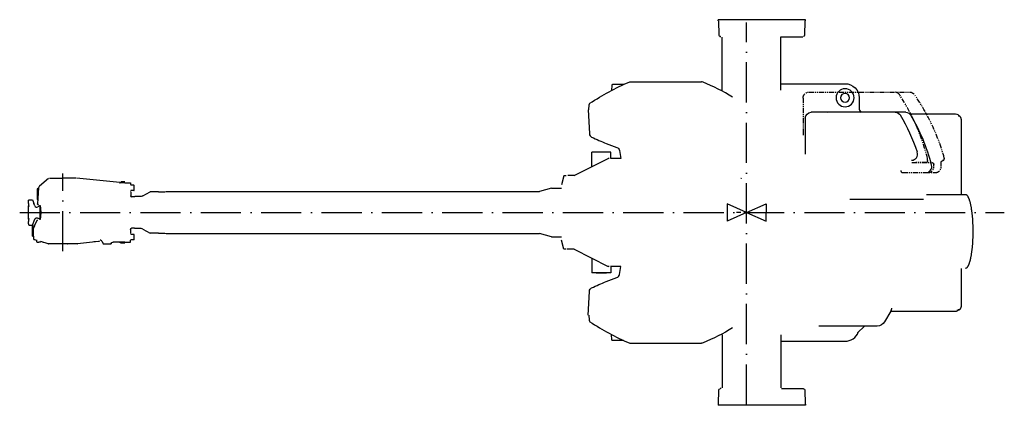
# Model space of a CAD drawing. Extents: x 92 to 2541, y 521 to 1479.
import ezdxf

# ---------------------------------------------------------------- set-up
doc = ezdxf.new("R2010")
doc.units = 0
doc.header["$LTSCALE"] = 10
for name, pattern in [('DASHED', [0.75, 0.5, -0.25]), ('GEN7', [15, 10, -2.5, 0, -2.5]), ('PHANTOM', [2.5, 1.25, -0.25, 0.25, -0.25, 0.25, -0.25])]:
    doc.linetypes.add(name, pattern=pattern)
doc.layers.get('0').update_dxf_attribs({"linetype": 'CONTINUOUS'})
doc.layers.add('4', color=3, linetype='CONTINUOUS')
doc.layers.add('7', color=4, linetype='GEN7')

msp = doc.modelspace()

# ---------------------------------------------------------------- linework, layer by layer
at = {"linetype": 'CONTINUOUS'}
for p, q in [((2046.8, 1479), (1829.1, 1479)), ((1829.1, 1476), (1829.1, 1479)), ((2046.8, 1479), (1829.1, 1479)), ((1829.1, 1476), (1829.1, 1479)), ((1830.1, 1476, -0.3), (1831, 1440.9, -0.3)), ((1830.1, 1476, -0.3), (1831, 1440.9, -0.3)), ((2044.8, 1440.9, -0.3), (2045.8, 1476, -0.3)), ((2044.8, 1440.9, -0.3), (2045.8, 1476, -0.3)), ((2046.8, 1476), (2046.8, 1479)), ((2046.8, 1476), (2046.8, 1479)), ((1835.1, 1436), (1835.1, 1438)), ((1835.1, 1436), (1835.1, 1438)), ((1839.1, 1304), (1839.1, 1436)), ((1985.1, 1304), (1985.1, 1436)), ((1985.1, 1304), (1985.1, 1436)), ((1612, 1325), (1788, 1325)), ((1612, 1325), (1788, 1325)), ((1564.6, 1316.1), (1563.9, 1303.1)), ((1564.6, 1316.1), (1563.9, 1303.1)), ((1594.1, 1318), (1566.6, 1318)), ((1594.1, 1318), (1566.6, 1318)), ((1985.1, 1320), (2145, 1320)), ((1985.1, 1320), (2145, 1320)), ((1992, 1320), (2145, 1320)), ((1992, 1320), (2145, 1320)), ((2180, 1285), (2180, 1260)), ((2180, 1285), (2180, 1260)), ((2180, 1285), (2180, 1260)), ((2180, 1285), (2180, 1260)), ((1506, 1255), (1509.1, 1195.9)), ((1506, 1255), (1509.1, 1195.9)), ((1508, 1255), (1508.4, 1267.4)), ((1508, 1255), (1508.4, 1267.4)), ((2295.8, 1249), (2061.1, 1249)), ((2295.8, 1249), (2061.1, 1249)), ((2046.1, 1234), (2046.1, 1145)), ((2046.1, 1234), (2046.1, 1145)), ((2306.3, 1245), (2420, 1245)), ((1584, 1154.2), (1587.4, 1134.5)), ((1471.7, 1091.7), (1556, 1134)), ((1562.5, 1150), (1515.1, 1150)), ((1515.1, 1113.8), (1515.1, 1150)), ((1562.5, 1134.6), (1562.5, 1150)), ((164, 1084.1), (141.4, 1065.3)), ((166.9, 1085), (199.6, 1085)), ((232.3, 1085), (199.6, 1085)), ((341.4, 1074.3), (233.4, 1084.9)), ((1446, 1091), (1440, 1068.6)), ((1451, 1091), (1446, 1091)), ((1451, 1091), (1446, 1091)), ((135.6, 1058.5), (135.6, 1033.1)), ((136.4, 1058.5), (135.6, 1058.5)), ((139.4, 1061.6), (136.6, 1021.7)), ((344.4, 1074), (340.6, 1073.7)), ((344.6, 1076), (343.7, 1075.1)), ((353.6, 1076), (344.6, 1076)), ((353.6, 1074), (344.8, 1074)), ((353.6, 1074), (367.6, 1074)), ((369.2, 1069), (367.6, 1069)), ((369.2, 1053), (367.6, 1053)), ((376.2, 1067.5), (369.2, 1067.5)), ((376.2, 1054.5), (369.2, 1054.5)), ((377.2, 1055.5), (377.2, 1066.5)), ((1415, 1060.5), (1385.1, 1052.5)), ((1415, 1060.5), (1440, 1060.5)), ((114.6, 1030.5), (115.6, 1031.5)), ((114.6, 1027.5), (114.6, 1030.5)), ((115.6, 1031.5), (124.6, 1031.5)), ((124.6, 1031.5), (126.1, 1027.5)), ((376.4, 1039), (370.6, 1039)), ((394.5, 1040), (378.6, 1040)), ((398.5, 1041.1), (416.5, 1051.5)), ((429.6, 1051.5), (416.5, 1051.5)), ((437.6, 1051.5), (429.6, 1051.5)), ((437.6, 1051.5), (453.6, 1051.5)), ((453.6, 1051.5), (456.6, 1052.3)), ((456.6, 1052.3), (508.6, 1052.3)), ((508.6, 1052.5), (1385.1, 1052.5)), ((2157, 1033), (2339.9, 1033)), ((2347.8, 1045), (2444.1, 1045)), ((114.6, 1022.5), (114.6, 1027.5)), ((114.6, 1022.5), (114.6, 1016.7)), ((114.6, 983.2), (114.6, 1016.7)), ((126.1, 1027.5), (127.9, 1022.5)), ((130.1, 1016.5), (127.9, 1022.5)), ((142.6, 1016.9), (137.3, 1013.9)), ((142.6, 1018.5), (142.6, 1017)), ((143.6, 985.1), (143.6, 1014.9)), ((114.6, 983.2), (114.6, 978)), ((124.6, 968.5), (130.1, 983.5)), ((135.1, 979.8), (129.3, 967.5)), ((142.6, 983.1), (137.3, 986.1)), ((142.6, 983), (142.6, 981.5)), ((1886, 1000.3), (1875, 1000.1)), ((114.6, 972), (114.6, 978)), ((114.6, 972), (114.6, 969.5)), ((114.6, 969.5), (115.6, 968.5)), ((115.6, 968.5), (124.6, 968.5)), ((123.6, 966.5), (123.6, 941.3)), ((123.6, 966.5), (127, 966.5)), ((129, 966.8), (125.6, 959.5)), ((125.6, 959.5), (125.6, 941)), ((129.3, 967.5), (126.1, 960.5)), ((376.4, 961), (370.6, 961)), ((394.5, 960), (378.6, 960)), ((398.5, 958.9), (416.5, 948.5)), ((126.6, 941), (126.8, 934.4)), ((134.5, 930.7), (128.3, 932.6)), ((134.6, 932.5), (134.6, 927.5)), ((293.3, 930.9), (292.6, 931)), ((369.2, 947), (367.6, 947)), ((369.2, 931), (367.6, 931)), ((376.2, 945.5), (369.2, 945.5)), ((376.2, 932.5), (369.2, 932.5)), ((377.2, 933.5), (377.2, 944.5)), ((429.6, 948.5), (416.5, 948.5)), ((437.6, 948.5), (429.6, 948.5)), ((437.6, 948.5), (453.6, 948.5)), ((453.6, 948.5), (456.6, 947.7)), ((456.6, 947.7), (508.6, 947.7)), ((508.6, 947.5), (1385.1, 947.5)), ((1415, 939.5), (1385.1, 947.5)), ((1415, 939.5), (1440, 939.5)), ((1446, 909), (1440, 931.4)), ((135.6, 926.5), (139.6, 926.5)), ((143.6, 926.5), (139.6, 926.5)), ((162.9, 922.2), (144.6, 927.7)), ((199.6, 922), (164.3, 922)), ((235.3, 922), (199.6, 922)), ((210.2, 922), (211.1, 922)), ((288.4, 927.7), (235.9, 922)), ((288.9, 927.8), (276.4, 926.9)), ((297.5, 927.7), (299.6, 922)), ((299.6, 922), (319.6, 922)), ((320.8, 925.3), (319.6, 922)), ((353.6, 926), (323.8, 926)), ((344.6, 924), (344.1, 924.5)), ((353.6, 924), (344.6, 924)), ((353.6, 926), (367.6, 926)), ((1451, 909), (1446, 909)), ((1451, 909), (1446, 909)), ((1471.5, 908.5), (1556, 866)), ((1515.1, 886.3), (1515.1, 850)), ((1562.5, 865.5), (1562.5, 850)), ((1584, 845.8), (1587.4, 865.5)), ((1562.5, 850), (1515.1, 850)), ((1562.5, 850), (1515.1, 850)), ((1525.8, 850), (1551.8, 850)), ((1506, 745), (1509.1, 804.1)), ((1506, 745), (1509.1, 804.1)), ((1508, 745), (1508.4, 732.6)), ((1508, 745), (1508.4, 732.6)), ((2258.4, 754.6), (2243.3, 728.5)), ((2258.6, 755), (2420, 755)), ((2423.9, 757.6), (2425.9, 757.8)), ((2424.7, 757.6), (2426.3, 757.7)), ((2225.1, 718), (2079.9, 718)), ((2175.9, 700.9), (2193, 718)), ((1564.6, 683.9), (1563.9, 696.9)), ((1564.6, 683.9), (1563.9, 696.9)), ((1839.1, 696), (1839.1, 564)), ((1839.1, 696), (1839.1, 564)), ((1985.1, 696), (1985.1, 564)), ((1985.1, 696), (1985.1, 564)), ((1594.1, 682), (1566.6, 682)), ((1594.1, 682), (1566.6, 682)), ((1612, 675), (1788, 675)), ((1985.1, 680), (2145, 680)), ((1985.1, 680), (2145, 680)), ((1992, 680), (2145, 680)), ((1992, 680), (2145, 680)), ((1835.1, 564), (1835.1, 562)), ((1835.1, 564), (1835.1, 562)), ((1830.1, 524, -0.3), (1831, 559.1, -0.3)), ((1830.1, 524, -0.3), (1831, 559.1, -0.3)), ((2044.8, 559.1, -0.3), (2045.8, 524, -0.3)), ((2044.8, 559.1, -0.3), (2045.8, 524, -0.3)), ((1829.1, 524), (1829.1, 521)), ((1829.1, 524), (1829.1, 521)), ((2046.8, 521), (1829.1, 521)), ((2046.8, 521), (1829.1, 521)), ((2046.8, 524), (2046.8, 521)), ((2046.8, 524), (2046.8, 521))]:
    msp.add_line(p, q, dxfattribs=at)
for p, q in [((1984.7, 1436.4), (2039.9, 1436.4)), ((1587.4, 1134.5), (1562, 1134.5)), ((1471.7, 1091.7), (1455.2, 1091.7)), ((368.2, 1074.1), (368.2, 1069.3)), ((368.4, 1051.7), (368.4, 1041.4)), ((367.8, 958.1), (367.8, 948.4)), ((367.7, 926.1), (367.7, 930.9)), ((1471.5, 908.5), (1454.1, 908.5)), ((1587.4, 865.5), (1562, 865.5)), ((2041.6, 561.7), (1986.9, 561.7))]:
    msp.add_line(p, q)
at = {"linetype": 'PHANTOM'}
for p, q in [((2055.4, 1299), (2305.4, 1299)), ((2040.4, 1284), (2040.4, 1200)), ((2040.4, 1199), (2040.4, 1192.2)), ((2040.4, 1199), (2040.4, 1192.2)), ((2350.3, 1129), (2350.3, 1134)), ((2350.3, 1129), (2350.3, 1134)), ((2388.9, 1129), (2386.9, 1129)), ((2388.9, 1129), (2386.9, 1129)), ((2311, 1124), (2360.7, 1124)), ((2311, 1124), (2360.7, 1124)), ((2348.4, 1124), (2321.1, 1124)), ((2348.4, 1124), (2321.1, 1124)), ((2365.7, 1114), (2365.7, 1119)), ((2365.7, 1114), (2365.7, 1119)), ((2383.9, 1114), (2383.9, 1124)), ((2383.9, 1114), (2383.9, 1124)), ((2288.7, 1099), (2368.9, 1099)), ((2288.7, 1099), (2368.9, 1099))]:
    msp.add_line(p, q, dxfattribs=at)
at = {"linetype": 'DASHED'}
for p, q in [((114.6, 1016.7), (115.6, 1015.7)), ((115.6, 984.2), (114.6, 983.2))]:
    msp.add_line(p, q, dxfattribs=at)
at = {"linetype": 'CONTINUOUS'}
for points in [[(2425.9, 1241.3, 0), (2426.1, 1241.3, 0), (2426.4, 1241.2, 0), (2426.6, 1241.2, 0), (2426.8, 1241, 0), (2427, 1240.9, 0), (2427.2, 1240.7, 0), (2427.4, 1240.5, 0), (2427.5, 1240.2, 0), (2427.7, 1240, 0), (2427.8, 1239.7, 0)], [(2434.1, 1231.6, 0), (2434.1, 1232, 0), (2434.1, 1232.4, 0), (2434, 1232.7, 0), (2433.9, 1233, 0), (2433.9, 1233.3, 0), (2433.8, 1233.7, 0), (2433.7, 1234, 0), (2433.6, 1234.3, 0), (2433.5, 1234.6, 0), (2433.3, 1235, 0), (2433.2, 1235.3, 0), (2433.1, 1235.6, 0), (2432.9, 1235.8, 0), (2432.8, 1236.1, 0), (2432.6, 1236.4, 0), (2432.4, 1236.7, 0), (2432.3, 1236.9, 0), (2432.2, 1237.1, 0), (2432, 1237.2, 0), (2431.9, 1237.4, 0), (2431.7, 1237.6, 0), (2431.5, 1237.8, 0), (2431.3, 1238, 0), (2431.1, 1238.2, 0), (2430.9, 1238.4, 0), (2430.7, 1238.6, 0), (2430.5, 1238.7, 0), (2430.4, 1238.8, 0), (2430.2, 1238.9, 0), (2430, 1239, 0), (2429.7, 1239.2, 0), (2429.5, 1239.3, 0), (2429.3, 1239.4, 0), (2429.1, 1239.4, 0), (2428.9, 1239.5, 0), (2428.6, 1239.6, 0), (2428.4, 1239.6, 0), (2428.1, 1239.7, 0), (2428, 1239.7, 0), (2427.8, 1239.7, 0)], [(2434.5, 1045, 0), (2434.5, 1229.8, 0), (2434.5, 1229.8, 0), (2434.5, 1229.9, 0), (2434.5, 1229.9, 0), (2434.5, 1229.9, 0), (2434.5, 1229.9, 0), (2434.5, 1229.9, 0), (2434.5, 1229.9, 0), (2434.5, 1229.9, 0), (2434.5, 1229.9, 0), (2434.5, 1229.9, 0), (2434.5, 1229.9, 0), (2434.5, 1230, 0), (2434.5, 1230, 0), (2434.5, 1230, 0), (2434.5, 1230, 0), (2434.5, 1230, 0), (2434.5, 1230, 0), (2434.4, 1230, 0), (2434.4, 1230, 0), (2434.4, 1230, 0), (2434.4, 1230, 0), (2434.4, 1230, 0), (2434.4, 1230, 0), (2434.4, 1230.1, 0), (2434.4, 1230.1, 0), (2434.4, 1230.1, 0), (2434.4, 1230.1, 0), (2434.4, 1230.1, 0), (2434.4, 1230.1, 0), (2434.4, 1230.1, 0), (2434.4, 1230.1, 0), (2434.4, 1230.1, 0), (2434.4, 1230.1, 0), (2434.4, 1230.1, 0), (2434.4, 1230.1, 0), (2434.4, 1230.3, 0), (2434.4, 1230.4, 0), (2434.4, 1230.5, 0), (2434.4, 1230.5, 0), (2434.4, 1230.5, 0), (2434.4, 1230.5, 0), (2434.4, 1230.6, 0), (2434.4, 1230.6, 0), (2434.4, 1230.6, 0), (2434.4, 1230.6, 0), (2434.4, 1230.7, 0), (2434.4, 1230.7, 0), (2434.4, 1230.7, 0), (2434.4, 1230.8, 0), (2434.4, 1230.9, 0), (2434.4, 1231, 0), (2434.4, 1231.1, 0), (2434.4, 1231.2, 0), (2434.4, 1231.2, 0), (2434.4, 1231.3, 0), (2434.4, 1231.4, 0), (2434.4, 1231.5, 0), (2434.4, 1231.5, 0)], [(2444.1, 1045, 0), (2444.4, 1045, 0), (2444.8, 1044.9, 0), (2445.2, 1044.8, 0), (2445.5, 1044.7, 0), (2445.9, 1044.6, 0), (2446.3, 1044.4, 0), (2446.6, 1044.1, 0), (2447, 1043.9, 0), (2447.4, 1043.5, 0), (2447.7, 1043.2, 0), (2448.1, 1042.8, 0), (2448.5, 1042.4, 0), (2448.9, 1041.9, 0), (2449.3, 1041.4, 0), (2449.6, 1040.8, 0), (2450, 1040.2, 0), (2450.4, 1039.6, 0), (2450.7, 1038.9, 0), (2451.1, 1038.2, 0), (2451.5, 1037.4, 0), (2451.9, 1036.6, 0), (2452.2, 1035.7, 0), (2452.6, 1034.8, 0), (2452.9, 1033.9, 0), (2453.3, 1032.9, 0), (2453.7, 1031.9, 0), (2454, 1030.8, 0), (2454.4, 1029.7, 0), (2454.7, 1028.6, 0), (2455, 1027.4, 0), (2455.4, 1026.2, 0), (2455.7, 1024.9, 0), (2456, 1023.6, 0), (2456.3, 1022.3, 0), (2456.6, 1020.9, 0), (2456.9, 1019.5, 0), (2457.2, 1018.1, 0), (2457.6, 1016.4, 0), (2457.9, 1014.8, 0), (2458.2, 1013.1, 0), (2458.5, 1011.4, 0), (2458.7, 1009.7, 0), (2459, 1007.9, 0), (2459.3, 1006.1, 0), (2459.5, 1004.3, 0), (2459.8, 1002.4, 0), (2460, 1000.5, 0), (2460.2, 998.6, 0), (2460.5, 996.7, 0), (2460.9, 992.8, 0), (2461.2, 988.9, 0), (2461.5, 984.9, 0), (2461.8, 980.8, 0), (2462.1, 976.8, 0), (2462.3, 972.8, 0), (2462.4, 968.7, 0), (2462.5, 964.7, 0), (2462.6, 960.8, 0), (2462.7, 956.9, 0), (2462.7, 953, 0), (2462.7, 949.1, 0), (2462.6, 945.2, 0), (2462.5, 941.3, 0), (2462.4, 937.3, 0), (2462.3, 933.2, 0), (2462.1, 929.2, 0), (2461.8, 925.2, 0), (2461.5, 921.1, 0), (2461.2, 917.1, 0), (2460.9, 913.2, 0), (2460.5, 909.3, 0), (2460.2, 907.4, 0), (2460, 905.5, 0), (2459.8, 903.6, 0), (2459.5, 901.7, 0), (2459.3, 899.9, 0), (2459, 898.1, 0), (2458.7, 896.3, 0), (2458.5, 894.6, 0), (2458.2, 892.9, 0), (2457.9, 891.2, 0), (2457.6, 889.5, 0), (2457.2, 887.9, 0), (2456.9, 886.5, 0), (2456.6, 885.1, 0), (2456.3, 883.7, 0), (2456, 882.4, 0), (2455.7, 881.1, 0), (2455.4, 879.8, 0), (2455, 878.6, 0), (2454.7, 877.4, 0), (2454.4, 876.3, 0), (2454, 875.2, 0), (2453.7, 874.1, 0), (2453.3, 873.1, 0), (2452.9, 872.1, 0), (2452.6, 871.2, 0), (2452.2, 870.3, 0), (2451.9, 869.4, 0), (2451.5, 868.6, 0), (2451.1, 867.8, 0), (2450.7, 867.1, 0), (2450.4, 866.4, 0), (2450, 865.8, 0), (2449.6, 865.2, 0), (2449.3, 864.6, 0), (2448.9, 864.1, 0), (2448.5, 863.6, 0), (2448.1, 863.2, 0), (2447.7, 862.8, 0), (2447.4, 862.5, 0), (2447, 862.1, 0), (2446.6, 861.9, 0), (2446.3, 861.6, 0), (2445.9, 861.4, 0), (2445.5, 861.3, 0), (2445.2, 861.2, 0), (2444.8, 861.1, 0), (2444.4, 861, 0), (2444.1, 861, 0)], [(142.6, 1017, 0), (142.7, 1017, 0), (142.8, 1016.9, 0), (142.8, 1016.9, 0), (142.9, 1016.8, 0), (143, 1016.6, 0), (143.1, 1016.5, 0), (143.2, 1016.3, 0), (143.3, 1016.1, 0), (143.3, 1015.8, 0), (143.4, 1015.5, 0), (143.5, 1015.2, 0), (143.6, 1014.8, 0), (143.7, 1014.4, 0), (143.7, 1014, 0), (143.8, 1013.6, 0), (143.9, 1013.1, 0), (144, 1012.6, 0), (144, 1012, 0), (144.1, 1011.3, 0), (144.2, 1010.5, 0), (144.2, 1009.7, 0), (144.3, 1008.9, 0), (144.4, 1008, 0), (144.4, 1007.1, 0), (144.5, 1005.4, 0), (144.6, 1003.5, 0), (144.6, 1001.7, 0), (144.6, 1000, 0), (144.6, 998.3, 0), (144.6, 996.5, 0), (144.5, 994.6, 0), (144.4, 992.9, 0), (144.4, 992, 0), (144.3, 991.1, 0), (144.2, 990.3, 0), (144.2, 989.5, 0), (144.1, 988.7, 0), (144, 988, 0), (144, 987.4, 0), (143.9, 986.9, 0), (143.8, 986.4, 0), (143.7, 986, 0), (143.7, 985.6, 0), (143.6, 985.2, 0), (143.5, 984.8, 0), (143.4, 984.5, 0), (143.3, 984.2, 0), (143.3, 983.9, 0), (143.2, 983.7, 0), (143.1, 983.5, 0), (143, 983.4, 0), (142.9, 983.2, 0), (142.8, 983.1, 0), (142.8, 983.1, 0), (142.7, 983, 0), (142.6, 983, 0)], [(2434.4, 767.6, 0), (2434.4, 767.6, 0), (2434.4, 767.7, 0), (2434.4, 767.7, 0), (2434.4, 768, 0), (2434.4, 768.2, 0), (2434.4, 768.3, 0), (2434.4, 768.3, 0), (2434.4, 768.4, 0), (2434.4, 768.5, 0), (2434.4, 768.5, 0), (2434.4, 768.5, 0), (2434.4, 768.6, 0), (2434.4, 768.6, 0), (2434.4, 768.6, 0), (2434.4, 768.6, 0), (2434.4, 768.7, 0), (2434.4, 768.7, 0), (2434.4, 768.7, 0), (2434.4, 768.7, 0), (2434.4, 768.8, 0), (2434.4, 768.8, 0), (2434.4, 769, 0), (2434.4, 769, 0), (2434.4, 769, 0), (2434.4, 769, 0), (2434.4, 769, 0), (2434.4, 769, 0), (2434.4, 769.1, 0), (2434.4, 769.1, 0), (2434.4, 769.1, 0), (2434.4, 769.1, 0), (2434.4, 769.1, 0), (2434.5, 769.1, 0), (2434.5, 769.1, 0), (2434.5, 769.1, 0), (2434.5, 769.1, 0), (2434.5, 769.1, 0), (2434.5, 769.1, 0), (2434.5, 769.2, 0), (2434.5, 769.2, 0), (2434.5, 769.2, 0), (2434.5, 769.2, 0), (2434.5, 769.2, 0), (2434.5, 769.2, 0), (2434.5, 769.2, 0), (2434.5, 769.2, 0), (2434.5, 769.2, 0), (2434.5, 769.2, 0), (2434.5, 769.2, 0), (2434.5, 769.3, 0), (2434.5, 769.3, 0), (2434.5, 861, 0)], [(2425.9, 757.8, 0), (2426.1, 757.8, 0), (2426.4, 757.9, 0), (2426.6, 757.9, 0), (2426.8, 758.1, 0), (2427, 758.2, 0), (2427.2, 758.4, 0), (2427.4, 758.6, 0), (2427.5, 758.9, 0), (2427.7, 759.1, 0), (2427.8, 759.4, 0)], [(2429.9, 758.9, 0), (2430.1, 759, 0), (2430.3, 759.2, 0), (2430.4, 759.3, 0), (2430.5, 759.3, 0), (2430.7, 759.5, 0), (2430.8, 759.6, 0), (2430.9, 759.7, 0), (2431.1, 759.8, 0), (2431.3, 760, 0), (2431.4, 760.2, 0), (2431.6, 760.4, 0), (2431.7, 760.5, 0), (2431.8, 760.6, 0), (2431.9, 760.7, 0), (2432, 760.8, 0)], [(2432, 760.8, 0), (2432.1, 761, 0), (2432.2, 761.1, 0), (2432.2, 761.2, 0), (2432.3, 761.2, 0), (2432.4, 761.4, 0), (2432.5, 761.5, 0), (2432.5, 761.6, 0), (2432.6, 761.7, 0), (2432.8, 762, 0), (2432.9, 762.2, 0), (2433, 762.3, 0), (2433, 762.4, 0), (2433.1, 762.6, 0), (2433.2, 762.8, 0), (2433.3, 763, 0), (2433.4, 763.1, 0), (2433.5, 763.4, 0), (2433.6, 763.6, 0), (2433.6, 763.8, 0), (2433.7, 763.9, 0), (2433.7, 764.1, 0), (2433.8, 764.3, 0), (2433.9, 764.5, 0), (2433.9, 764.7, 0), (2434, 764.9, 0), (2434.1, 765.2, 0), (2434.1, 765.3, 0), (2434.1, 765.5, 0), (2434.2, 765.6, 0), (2434.2, 765.8, 0), (2434.2, 766, 0), (2434.2, 766.2, 0), (2434.3, 766.4, 0), (2434.3, 766.7, 0), (2434.3, 766.8, 0), (2434.4, 767, 0), (2434.4, 767.1, 0), (2434.4, 767.3, 0), (2434.4, 767.5, 0), (2434.4, 767.6, 0)], [(2423.9, 757.6, 0), (2424.1, 757.6, 0), (2424.3, 757.6, 0), (2424.5, 757.6, 0), (2424.7, 757.6, 0)], [(2426.6, 757.8, 0), (2426.4, 757.8, 0), (2426.2, 757.8, 0), (2426, 757.8, 0), (2426, 757.8, 0), (2425.9, 757.8, 0)], [(2427, 757.8, 0), (2426.8, 757.8, 0), (2426.6, 757.8, 0)], [(2427.2, 757.9, 0), (2427.1, 757.8, 0), (2427, 757.8, 0)], [(2427.2, 757.9, 0), (2427.4, 757.9, 0), (2427.6, 757.9, 0)], [(2427.8, 758, 0), (2427.7, 757.9, 0), (2427.6, 757.9, 0)], [(2427.8, 758, 0), (2428, 758, 0), (2428.1, 758.1, 0), (2428.3, 758.1, 0), (2428.4, 758.2, 0), (2428.6, 758.3, 0), (2428.9, 758.4, 0)], [(2429.2, 758.5, 0), (2429, 758.4, 0), (2428.9, 758.4, 0)], [(2429.2, 758.5, 0), (2429.4, 758.6, 0), (2429.6, 758.7, 0)], [(2429.9, 758.9, 0), (2429.7, 758.8, 0), (2429.6, 758.7, 0)]]:
    msp.add_polyline3d(points, dxfattribs=at)
at = {"linetype": 'CONTINUOUS', "extrusion": (0, 0, -1)}
for radius in [22.5, 22.5, 11, 11, 11, 11, 11, 11, 11, 11]:
    msp.add_circle((-2145, 1285, 0), radius, dxfattribs=at)
at = {"linetype": 'CONTINUOUS'}
for centre, radius, start, end in [((1834, 1441, -0.3), 3, 181.5, 270), ((1834, 1441, -0.3), 3, 181.5, 270), ((2041.8, 1441, -0.3), 3, 270, 358.5), ((2041.8, 1441, -0.3), 3, 270, 358.5), ((1788, 1315, 0), 10, 66.866, 90), ((1788, 1315, 0), 10, 66.866, 90), ((1556.2, 772.4, 0), 600, 58.994, 66.866), ((1556.2, 772.4, 0), 600, 58.994, 66.866), ((1566.6, 1316, 0), 2, 90, 177), ((1566.6, 1316, 0), 2, 90, 177), ((2195, 1260, 0), 15, 180, 227.51), ((2195, 1260, 0), 15, 180, 227.51), ((2195, 1260, 0), 15, 180, 225.877), ((2195, 1260, 0), 15, 180, 225.877), ((1874.3, 999.2, 0), 475, 18.481, 30.687), ((1900.2, 999.2, 0), 475, 14.446, 30.687), ((1519.1, 1196.4, 0), 10, 183, 244.583), ((1519.1, 1196.4, 0), 10, 183, 244.583), ((1772.3, 1729.3, 0), 600, 244.583, 248.367), ((1772.3, 1729.3, 0), 600, 244.583, 248.367), ((1772.3, 1729.3, 0), 600, 248.367, 251.041), ((1772.3, 1729.3, 0), 600, 248.367, 251.041), ((1558.2, 1129.5, 0), 5, 90, 116.6557), ((2310.4, 1145, 0), 15, 270, 18.474), ((2345.7, 1114, 0), 15, 270, 14.446), ((136.4, 1061.5, 0), 3, 270, 274.82), ((136.4, 1061.5, 0), 3, 274.82, 356), ((144.4, 1061.3, 0), 5, 108.0605, 176), ((340.2, 1078.6, 0), 5, 275, 315), ((341.7, 1077.3, 0), 3, 264.414, 318.06), ((376.2, 1066.5, 0), 1, 0, 90), ((376.2, 1055.5, 0), 1, 270, 0), ((370.6, 1042, 0), 3, 180, 270), ((134.8, 1018.2, 0), 5, 200, 300), ((130.6, 958.4, 0), 5, 155, 180), ((127, 969.5, 0), 3, 270, 335), ((376.4, 958, 0), 3, 41.81, 90), ((394.5, 952, 0), 8, 60, 90), ((128.8, 934.5, 0), 2, 182, 253.324), ((292.8, 926, 0), 5, 20, 84.508), ((376.2, 944.5, 0), 1, 0, 90), ((376.2, 933.5, 0), 1, 270, 0), ((135.6, 927.5, 0), 1, 180, 270), ((151.7, 928.7, 0), 3, 237.805, 253.324), ((164.3, 927, 0), 5, 253.324, 270), ((235.3, 927, 0), 5, 270, 276.116), ((1574.1, 847.6, 0), 10, 288.959, 350), ((2420, 765, 0), 10, 270, 313.953), ((1513.4, 732.7, 0), 5, 182, 236.268), ((1513.4, 732.7, 0), 5, 182, 236.268), ((1843.8, 1227.6, 0), 600, 236.268, 246.866), ((2145, 715, 0), 35, 270, 339.609), ((2145, 715, 0), 35, 270, 339.609), ((2145, 715, 0), 35, 270, 339.609), ((2145, 715, 0), 35, 270, 339.609), ((1612, 685, 0), 10, 246.866, 270)]:
    msp.add_arc(centre, radius, start, end, dxfattribs=at)
at = {"linetype": 'CONTINUOUS', "extrusion": (0, 0, -1)}
for centre, radius, start, end in [((-1843.8, 772.4, 0), 600, 56.268, 66.866), ((-1843.8, 772.4, 0), 600, 56.268, 66.866), ((-1513.4, 1267.3, 0), 5, 2, 56.268), ((-1513.4, 1267.3, 0), 5, 2, 56.268), ((-1556.2, 1227.6, 0), 600, 238.994, 246.866), ((-1556.2, 1227.6, 0), 600, 238.994, 246.866), ((-1566.6, 684, 0), 2, 270, 357), ((-1566.6, 684, 0), 2, 270, 357), ((-1788, 685, 0), 10, 246.866, 270), ((-1788, 685, 0), 10, 246.866, 270), ((-1834, 559, 0.3), 3, 1.5, 90), ((-1834, 559, 0.3), 3, 1.5, 90), ((-2041.8, 559, 0.3), 3, 90, 178.5), ((-2041.8, 559, 0.3), 3, 90, 178.5)]:
    msp.add_arc(centre, radius, start, end, dxfattribs=at)
at = {"linetype": 'CONTINUOUS', "extrusion": (-4.99185e-23, 1.16838e-22, -1)}
msp.add_arc((-1612, 1315, 0), 10, 66.866, 90, dxfattribs=at)
msp.add_arc((-1612, 1315, 0), 10, 66.866, 90, dxfattribs=at)
at = {"linetype": 'PHANTOM', "extrusion": (-4.91283e-25, 4.91284e-25, -1)}
msp.add_arc((-2055.4, 1284, 0), 15, 0, 90, dxfattribs=at)
at = {"linetype": 'CONTINUOUS', "extrusion": (3.39917e-25, 3.39916e-25, -1)}
msp.add_arc((-2145, 1285, 0), 35, 90, 180, dxfattribs=at)
msp.add_arc((-2145, 1285, 0), 35, 90, 180, dxfattribs=at)
at = {"linetype": 'CONTINUOUS', "extrusion": (4.47347e-25, 4.47348e-25, -1)}
msp.add_arc((-2145, 1285, 0), 35, 90, 180, dxfattribs=at)
msp.add_arc((-2145, 1285, 0), 35, 90, 180, dxfattribs=at)
at = {"linetype": 'PHANTOM'}
for centre, radius, start, end in [((2268.2, 1284, 0), 15, 33.274, 90), ((1844.7, 1006.1, 0), 521.4, 14.193, 33.274), ((1900, 1000, 0), 510, 15.388, 35.011), ((2386.9, 1134, 0), 5, 270, 15.388), ((2386.9, 1134, 0), 5, 270, 15.388), ((2288.7, 1104, 0), 5, 180, 270), ((2288.7, 1104, 0), 5, 180, 270), ((2350.7, 1114, 0), 15, 270, 0), ((2350.7, 1114, 0), 15, 270, 0), ((2368.9, 1114, 0), 15, 270, 0), ((2368.9, 1114, 0), 15, 270, 0)]:
    msp.add_arc(centre, radius, start, end, dxfattribs=at)
at = {"linetype": 'PHANTOM', "extrusion": (1.45475e-24, 2.79522e-24, -1)}
msp.add_arc((-2305.4, 1284, 0), 15, 90, 144.989, dxfattribs=at)
msp.add_arc((-2305.4, 1284, 0), 15, 90, 144.989, dxfattribs=at)
at = {"linetype": 'CONTINUOUS', "extrusion": (-2.0448e-25, 2.04479e-25, -1)}
msp.add_arc((-2061.1, 1234, 0), 15, 0, 90, dxfattribs=at)
msp.add_arc((-2061.1, 1234, 0), 15, 0, 90, dxfattribs=at)
at = {"linetype": 'CONTINUOUS', "extrusion": (-5.74703e-22, -7.52891e-22, -1)}
msp.add_arc((-2113, 1265, 0), 20, 305.9177, 308.7933, dxfattribs=at)
msp.add_arc((-2113, 1265, 0), 20, 305.9177, 308.7933, dxfattribs=at)
at = {"linetype": 'CONTINUOUS', "extrusion": (1.42321e-24, 2.49955e-24, -1)}
msp.add_arc((-2269.9, 1234, 0), 15, 90, 149.313, dxfattribs=at)
msp.add_arc((-2269.9, 1234, 0), 15, 90, 149.313, dxfattribs=at)
at = {"linetype": 'CONTINUOUS', "extrusion": (-9.77995e-25, -1.71763e-24, -1)}
msp.add_arc((-2295.8, 1234, 0), 15, 90, 149.313, dxfattribs=at)
msp.add_arc((-2295.8, 1234, 0), 15, 90, 149.313, dxfattribs=at)
at = {"linetype": 'CONTINUOUS', "extrusion": (2.19424e-24, 3.74934e-24, -1)}
msp.add_arc((-2420, 1235, 0), 10, 90, 150.675, dxfattribs=at)
at = {"linetype": 'CONTINUOUS', "extrusion": (1.55122e-24, 1.32583e-24, -1)}
msp.add_arc((-1574.1, 1152.4, 0), 10, 108.959, 170, dxfattribs=at)
msp.add_arc((-1574.1, 1152.4, 0), 10, 108.959, 170, dxfattribs=at)
at = {"linetype": 'PHANTOM', "extrusion": (4.15075e-25, -4.15073e-25, -1)}
msp.add_arc((-2345.3, 1129, 0), 5, 180, 270, dxfattribs=at)
msp.add_arc((-2345.3, 1129, 0), 5, 180, 270, dxfattribs=at)
at = {"linetype": 'PHANTOM', "extrusion": (9.48964e-25, -9.48965e-25, -1)}
msp.add_arc((-2388.9, 1124, 0), 5, 0, 90, dxfattribs=at)
msp.add_arc((-2388.9, 1124, 0), 5, 0, 90, dxfattribs=at)
at = {"linetype": 'PHANTOM', "extrusion": (2.53294e-24, 2.53294e-24, -1)}
msp.add_arc((-2360.7, 1119, 0), 5, 90, 180, dxfattribs=at)
msp.add_arc((-2360.7, 1119, 0), 5, 90, 180, dxfattribs=at)
at = {"linetype": 'CONTINUOUS', "extrusion": (1.35628e-23, 1.33282e-23, -1)}
msp.add_arc((-1886, 1084.3, 0), 1, 91, 180, dxfattribs=at)
at = {"linetype": 'CONTINUOUS', "extrusion": (9.50373e-24, -2.2252e-22, -1)}
msp.add_arc((-344.8, 1069, 0), 5, 85.109, 90, dxfattribs=at)
at = {"linetype": 'CONTINUOUS', "extrusion": (-4.09787e-23, -4.7131e-23, -1)}
msp.add_arc((-134.2, 1030.5, 0), 3, 118.247, 143.765, dxfattribs=at)
at = {"linetype": 'CONTINUOUS', "extrusion": (-1.52771e-24, -4.41457e-25, -1)}
msp.add_arc((-134.2, 1030.5, 0), 3, 143.765, 184, dxfattribs=at)
at = {"linetype": 'CONTINUOUS', "extrusion": (-9.9122e-24, 2.21644e-23, -1)}
msp.add_arc((-376.4, 1042, 0), 3, 221.81, 270, dxfattribs=at)
at = {"linetype": 'CONTINUOUS', "extrusion": (-1.77102e-23, 4.13987e-23, -1)}
msp.add_arc((-394.5, 1048, 0), 8, 240, 270, dxfattribs=at)
at = {"linetype": 'CONTINUOUS', "extrusion": (-3.71712e-24, -3.46627e-24, -1)}
msp.add_arc((-139.6, 1021.5, 0), 3, 270, 4, dxfattribs=at)
at = {"linetype": 'CONTINUOUS', "extrusion": (8.16105e-25, -2.24223e-24, -1)}
msp.add_arc((-134.8, 981.8, 0), 5, 20, 120, dxfattribs=at)
at = {"linetype": 'CONTINUOUS', "extrusion": (3.27469e-23, -2.08393e-23, -1)}
msp.add_arc((-137.8, 978.5, 0), 3, 25, 90, dxfattribs=at)
at = {"linetype": 'CONTINUOUS', "extrusion": (-1.33153e-24, 1.33152e-24, -1)}
msp.add_arc((-370.6, 958, 0), 3, 0, 90, dxfattribs=at)
at = {"linetype": 'CONTINUOUS', "extrusion": (3.1283e-23, 6.27044e-23, -1)}
msp.add_arc((-122.6, 938.5, 0), 3, 109.471, 123.558, dxfattribs=at)
at = {"linetype": 'CONTINUOUS', "extrusion": (1.69153e-24, -1.69153e-24, -1)}
msp.add_arc((-143.6, 927.5, 0), 1, 180, 270, dxfattribs=at)
at = {"linetype": 'CONTINUOUS', "extrusion": (9.61369e-24, -8.94681e-24, -1)}
msp.add_arc((-288.2, 929.6, 0), 2, 182, 263.884, dxfattribs=at)
at = {"linetype": 'CONTINUOUS', "extrusion": (4.51486e-24, -6.44789e-24, -1)}
msp.add_arc((-324.6, 921, 0), 5, 20, 90, dxfattribs=at)
at = {"linetype": 'CONTINUOUS', "extrusion": (1.87505e-24, 4.52676e-24, -1)}
msp.add_arc((-340.5, 921, 0), 5, 90, 135, dxfattribs=at)
at = {"linetype": 'CONTINUOUS', "extrusion": (1.72689e-23, 7.28943e-23, -1)}
msp.add_arc((-1558.2, 870.5, 0), 5, 270, 296.6557, dxfattribs=at)
at = {"linetype": 'CONTINUOUS', "extrusion": (-8.89863e-24, 2.40699e-23, -1)}
msp.add_arc((-1772.3, 270.7, 0), 600, 68.381, 71.041, dxfattribs=at)
at = {"linetype": 'CONTINUOUS', "extrusion": (1.46988e-23, -5.04154e-25, -1)}
msp.add_arc((-1519.1, 803.6, 0), 10, 3, 64.583, dxfattribs=at)
msp.add_arc((-1519.1, 803.6, 0), 10, 3, 64.583, dxfattribs=at)
at = {"linetype": 'CONTINUOUS', "extrusion": (-6.84945e-24, 1.57389e-23, -1)}
msp.add_arc((-1772.3, 270.7, 0), 600, 64.583, 68.381, dxfattribs=at)
msp.add_arc((-1772.3, 270.7, 0), 600, 64.583, 68.381, dxfattribs=at)
at = {"linetype": 'CONTINUOUS', "extrusion": (-2.16829e-23, 2.50118e-24, -1)}
msp.add_arc((-2244.5, 762.6, 0), 16, 180, 210, dxfattribs=at)
at = {"linetype": 'CONTINUOUS', "extrusion": (-4.93537e-24, 3.50644e-24, -1)}
msp.add_arc((-2225.1, 739, 0), 21, 210, 270, dxfattribs=at)
at = {"layer": '4'}
for p, q in [((1900, 1000), (1851.5, 1021.6, 0)), ((1851.5, 1021.6, 0), (1851.5, 978.4)), ((1900, 1000), (1948.5, 1021.6, 0)), ((1948.5, 1021.6, 0), (1948.5, 1000)), ((1900, 1000), (1851.5, 978.4, 0)), ((1900, 1000), (1948.5, 978.4, 0)), ((1948.5, 978.4, 0), (1948.5, 1000))]:
    msp.add_line(p, q, dxfattribs=at)
msp.add_point((1900, 1000), dxfattribs=at)
at = {"layer": '7'}
for p, q in [((1900, 522.7), (1900, 1472.1)), ((199.6, 903.6), (199.6, 1097.1)), ((92.4, 1000), (2541, 1000))]:
    msp.add_line(p, q, dxfattribs=at)

doc.saveas('drawing.dxf')
